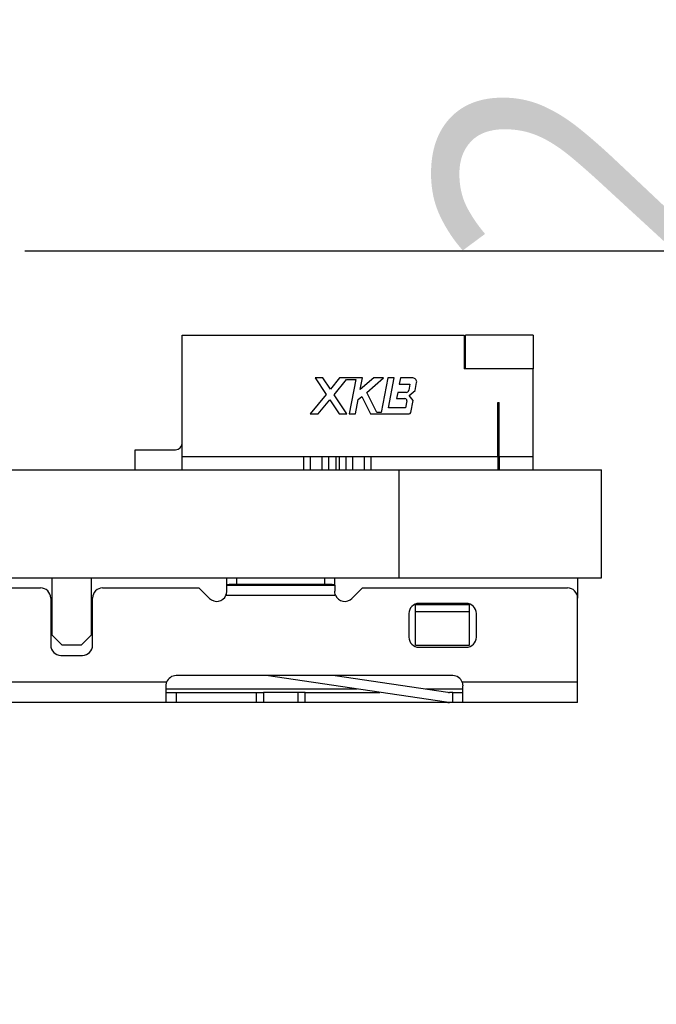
# Model space of a CAD drawing. Header units: millimetres. Extents: x 3 to 207, y 3 to 294.
# Tile 70 of 94: x 134.56 to 139.28, y 185.73 to 193.03. Entities that reach past the tile are written whole.
import ezdxf

# ---------------------------------------------------------------- set-up
doc = ezdxf.new("R2010")
doc.units = ezdxf.units.MM
doc.layers.add('几何体', color=7, linetype='Continuous')
doc.layers.add('尺寸', color=3, linetype='Continuous')
doc.styles.add('SLDTEXTSTYLE0', font='Microsoft YaHei.ttf')
doc.dimstyles.new('SLDDIMSTYLE1', dxfattribs={"dimtxt": 2, "dimasz": 3.5, "dimexe": 0, "dimexo": 0.0625, "dimgap": 0.5, "dimtad": 1, "dimlfac": 2, "dimrnd": 1e-09, "dimzin": 12, "dimdsep": 46, "dimtxsty": 'SLDTEXTSTYLE0', "dimsah": 1, "dimcen": 0.09, "dimadec": 0, "dimazin": 3, "dimtfac": 1, "dimtmove": 0, "dimatfit": 0, "dimfxl": 0, "dimfrac": 2, "dimtolj": 1, "dimtzin": 12, "dimarcsym": 0})
doc.dimstyles.new('SLDDIMSTYLE2', dxfattribs={"dimtxt": 2, "dimasz": 3.5, "dimexe": 0, "dimexo": 0.0625, "dimgap": 0.5, "dimtad": 1, "dimlfac": 2, "dimrnd": 1e-09, "dimzin": 4, "dimdsep": 46, "dimtxsty": 'SLDTEXTSTYLE0', "dimsah": 1, "dimcen": 0.09, "dimadec": 0, "dimazin": 1, "dimtfac": 1, "dimtmove": 0, "dimatfit": 0, "dimfxl": 0, "dimfrac": 2, "dimtolj": 1, "dimtzin": 12, "dimarcsym": 0})
doc.dimstyles.new('SLDDIMSTYLE5', dxfattribs={"dimtxt": 2, "dimasz": 3.5, "dimexe": 0, "dimexo": 0.0625, "dimgap": 0.5, "dimtad": 1, "dimdec": 0, "dimlfac": 2, "dimrnd": 1e-09, "dimzin": 12, "dimdsep": 46, "dimtxsty": 'SLDTEXTSTYLE0', "dimsah": 1, "dimcen": 0.09, "dimadec": 0, "dimazin": 3, "dimtfac": 1, "dimtdec": 0, "dimtmove": 0, "dimatfit": 0, "dimfxl": 0, "dimfrac": 2, "dimtolj": 1, "dimtzin": 12, "dimarcsym": 0})

# ---------------------------------------------------------------- blocks, each defined once
blk = doc.blocks.new('_D_32')
at = {"layer": '尺寸', "transparency": 16777216}
for p, q in [((152.8437, 197.8229), (152.8437, 201.669)), ((121.7052, 197.8229), (153.8437, 197.8229)), ((152.8437, 197.8229), (152.8437, 189.6929)), ((139.8753, 189.6929), (153.8437, 189.6929)), ((152.8437, 189.6929), (152.8437, 185.8467))]:
    blk.add_line(p, q, dxfattribs=at)
for points in [[(152.8437, 197.8229), (153.1514, 199.8229), (152.536, 199.8229)], [(152.8437, 189.6929), (152.536, 187.6929), (153.1514, 187.6929)]]:
    blk.add_solid(points, dxfattribs=at)
at = {"layer": '尺寸', "transparency": 16777216, "insert": (150.2195, 190.2303), "char_height": 2, "attachment_point": 1, "rotation": 90, "style": 'SLDTEXTSTYLE0'}
blk.add_mtext('16.26', dxfattribs=at)
blk = doc.blocks.new('_D_33')
at = {"layer": '尺寸', "transparency": 16777216}
for p, q in [((140.2634, 190.6929), (140.2634, 192.6188)), ((139.3673, 190.6929), (141.2634, 190.6929)), ((140.2634, 190.6929), (140.2634, 189.6929)), ((139.8753, 189.6929), (141.2634, 189.6929)), ((140.2634, 189.6929), (140.2634, 185.8467))]:
    blk.add_line(p, q, dxfattribs=at)
for points in [[(140.2634, 190.6929), (140.5711, 192.6929), (139.9557, 192.6929)], [(140.2634, 189.6929), (139.9557, 187.6929), (140.5711, 187.6929)]]:
    blk.add_solid(points, dxfattribs=at)
at = {"layer": '尺寸', "transparency": 16777216, "insert": (137.6392, 191.1744), "char_height": 2, "attachment_point": 1, "rotation": 90, "style": 'SLDTEXTSTYLE0'}
blk.add_mtext('2', dxfattribs=at)
blk = doc.blocks.new('_D_34')
at = {"layer": '尺寸', "transparency": 16777216}
for p, q in [((144.5678, 191.3179), (144.5678, 198.2314)), ((134.6, 191.3179), (145.5678, 191.3179)), ((144.5678, 191.3179), (144.5678, 189.6929)), ((139.8753, 189.6929), (145.5678, 189.6929)), ((144.5678, 189.6929), (144.5678, 185.8467))]:
    blk.add_line(p, q, dxfattribs=at)
for points in [[(144.5678, 191.3179), (144.8755, 193.3179), (144.2601, 193.3179)], [(144.5678, 189.6929), (144.2601, 187.6929), (144.8755, 187.6929)]]:
    blk.add_solid(points, dxfattribs=at)
at = {"layer": '尺寸', "transparency": 16777216, "insert": (141.9436, 193.3037), "char_height": 2, "attachment_point": 1, "rotation": 90, "style": 'SLDTEXTSTYLE0'}
blk.add_mtext('3.25', dxfattribs=at)
blk = doc.blocks.new('_D_35')
at = {"layer": '尺寸', "transparency": 16777216}
for p, q in [((148.3577, 193.2929), (148.3577, 198.2314)), ((129.25, 193.2929), (149.3577, 193.2929)), ((148.3577, 193.2929), (148.3577, 189.6929)), ((139.8753, 189.6929), (149.3577, 189.6929)), ((148.3577, 189.6929), (148.3577, 185.8467))]:
    blk.add_line(p, q, dxfattribs=at)
for points in [[(148.3577, 193.2929), (148.6654, 195.2929), (148.05, 195.2929)], [(148.3577, 189.6929), (148.05, 187.6929), (148.6654, 187.6929)]]:
    blk.add_solid(points, dxfattribs=at)
at = {"layer": '尺寸', "transparency": 16777216, "insert": (145.7336, 193.3037), "char_height": 2, "attachment_point": 1, "rotation": 90, "style": 'SLDTEXTSTYLE0'}
blk.add_mtext('7.20', dxfattribs=at)
blk = doc.blocks.new('_D_36')
at = {"layer": '尺寸', "transparency": 16777216}
for p, q in [((134.1215, 188.8929), (134.1215, 192.739)), ((134.1215, 187.9679), (134.1215, 188.8929)), ((136.8472, 187.9679), (133.1215, 187.9679)), ((134.1215, 187.9679), (134.1215, 182.547))]:
    blk.add_line(p, q, dxfattribs=at)
for points in [[(134.1215, 188.8929), (134.4292, 190.8929), (133.8138, 190.8929)], [(134.1215, 187.9679), (133.8138, 185.9679), (134.4292, 185.9679)]]:
    blk.add_solid(points, dxfattribs=at)
at = {"layer": '尺寸', "transparency": 16777216, "insert": (131.4973, 182.547), "char_height": 2, "attachment_point": 1, "rotation": 90, "style": 'SLDTEXTSTYLE0'}
blk.add_mtext('1.85', dxfattribs=at)

msp = doc.modelspace()

# ---------------------------------------------------------------- linework, layer by layer
at = {"layer": '几何体'}
for p, q in [((135.7673, 189.7929), (135.7673, 190.6929)), ((135.7673, 190.6929), (137.856, 190.6929)), ((137.856, 190.6929), (137.856, 190.4429)), ((137.866, 190.4429), (137.866, 190.6929)), ((138.3673, 190.6929), (137.866, 190.6929)), ((138.3673, 190.6929), (138.3673, 190.4429)), ((138.3673, 190.4429), (137.856, 190.4429)), ((138.3673, 189.7929), (138.3673, 190.4429)), ((136.8084, 190.3746), (136.7514, 190.3746)), ((136.7514, 190.3746), (136.8336, 190.2524)), ((136.8649, 190.2906), (136.8084, 190.3746)), ((136.9337, 190.3746), (136.8649, 190.2906)), ((136.892, 190.2503), (136.9838, 190.3626)), ((137.1032, 190.3746), (136.9337, 190.3746)), ((136.9838, 190.3626), (137.0543, 190.3626)), ((137.0543, 190.3626), (137.0049, 190.1076)), ((137.1881, 190.3746), (137.0864, 190.2883)), ((137.0864, 190.2883), (137.1032, 190.3746)), ((137.1342, 190.2677), (137.2601, 190.3746)), ((137.2601, 190.3746), (137.1881, 190.3746)), ((137.2911, 190.3746), (137.2414, 190.1181)), ((137.3376, 190.3746), (137.2911, 190.3746)), ((137.2949, 190.1541), (137.3376, 190.3746)), ((137.385, 190.3746), (137.376, 190.3281)), ((137.4764, 190.3746), (137.385, 190.3746)), ((137.3643, 190.2681), (137.3553, 190.2216)), ((137.4269, 190.2681), (137.3643, 190.2681)), ((137.376, 190.3281), (137.4546, 190.3281)), ((137.4546, 190.3281), (137.446, 190.2839)), ((137.449, 190.2456), (137.4928, 190.281)), ((137.4928, 190.281), (137.5044, 190.3406)), ((136.8336, 190.2524), (136.7151, 190.1076)), ((136.7751, 190.1076), (136.8607, 190.2121)), ((136.8607, 190.2121), (136.931, 190.1076)), ((136.988, 190.1076), (136.892, 190.2503)), ((137.0514, 190.1076), (137.0723, 190.2151)), ((137.0723, 190.2151), (137.0977, 190.2367)), ((137.0977, 190.2367), (137.1617, 190.1076)), ((137.2084, 190.1181), (137.1342, 190.2677)), ((137.3553, 190.2216), (137.4176, 190.2216)), ((137.4308, 190.2055), (137.4209, 190.1541)), ((137.4785, 190.207), (137.449, 190.2456)), ((137.4613, 190.1185), (137.4785, 190.207)), ((137.4209, 190.1541), (137.2949, 190.1541)), ((138.1073, 190.1929), (138.1173, 190.1929)), ((138.1073, 189.7929), (138.1073, 190.1929)), ((138.1173, 189.7929), (138.1173, 190.1929)), ((136.7151, 190.1076), (136.7751, 190.1076)), ((136.931, 190.1076), (136.988, 190.1076)), ((137.0049, 190.1076), (137.0514, 190.1076)), ((137.1617, 190.1076), (137.4481, 190.1076)), ((137.2414, 190.1181), (137.2084, 190.1181)), ((135.4173, 189.8429), (135.7173, 189.8429)), ((135.4173, 189.6929), (135.4173, 189.8429)), ((138.1073, 189.8666), (138.1173, 189.8666)), ((135.7673, 189.7929), (138.1073, 189.7929)), ((135.7673, 189.6929), (135.7673, 189.7929)), ((136.6673, 189.6929), (136.6673, 189.7929)), ((136.7173, 189.6929), (136.7173, 189.7929)), ((136.8048, 189.6929), (136.8048, 189.7929)), ((136.8548, 189.6929), (136.8548, 189.7929)), ((136.9048, 189.7929), (136.9048, 189.6929)), ((136.9298, 189.7929), (136.9298, 189.6929)), ((136.9798, 189.7929), (136.9798, 189.6929)), ((137.0298, 189.7929), (137.0298, 189.6929)), ((137.1173, 189.6929), (137.1173, 189.7929)), ((137.1673, 189.6929), (137.1673, 189.7929)), ((138.1073, 189.7929), (138.1073, 189.6929)), ((138.1173, 189.7929), (138.1073, 189.7929)), ((138.1173, 189.7929), (138.3673, 189.7929)), ((138.1173, 189.7929), (138.1173, 189.6929)), ((138.3673, 189.6929), (138.3673, 189.7929)), ((133.6, 189.6929), (137.3753, 189.6929)), ((137.3753, 188.8929), (137.3753, 189.6929)), ((137.3753, 189.6929), (138.8753, 189.6929)), ((138.8753, 188.8929), (138.8753, 189.6929)), ((77.8753, 188.8929), (137.3753, 188.8929)), ((134.8022, 188.4679), (134.8022, 188.8929)), ((135.0922, 188.8929), (135.0922, 188.4679)), ((136.0972, 188.8416), (136.0972, 188.8929)), ((136.1722, 188.8429), (136.1722, 188.8929)), ((136.8222, 188.8929), (136.8222, 188.8429)), ((136.8972, 188.8416), (136.8972, 188.8929)), ((137.3753, 188.8929), (138.8753, 188.8929)), ((138.6972, 188.8929), (138.6972, 188.7429)), ((132.2722, 188.8179), (134.7172, 188.8179)), ((135.1772, 188.8179), (135.8911, 188.8179)), ((135.8911, 188.8179), (135.9692, 188.7398)), ((136.0972, 188.8416), (136.0972, 188.8381)), ((136.0972, 188.8381), (136.8972, 188.8381)), ((136.0972, 188.7929), (136.0972, 188.8381)), ((136.8222, 188.8429), (136.1722, 188.8429)), ((136.8972, 188.8381), (136.8972, 188.8416)), ((136.8972, 188.8381), (136.8972, 188.7929)), ((137.0252, 188.7398), (137.1033, 188.8179)), ((137.1033, 188.8179), (138.6222, 188.8179)), ((134.7922, 188.7429), (134.7922, 188.3929)), ((135.1022, 188.3929), (135.1022, 188.7429)), ((136.091, 188.7631), (136.9034, 188.7631)), ((138.6972, 188.1179), (138.6972, 188.7429)), ((137.8972, 188.6929), (137.4972, 188.6929)), ((137.4972, 188.6429), (137.4972, 188.6929)), ((137.8722, 188.7029), (137.5222, 188.7029)), ((137.8972, 188.6429), (137.8972, 188.6929)), ((137.4472, 188.6279), (137.4472, 188.4529)), ((137.4972, 188.6429), (137.8972, 188.6429)), ((137.4972, 188.3929), (137.4972, 188.6429)), ((137.8972, 188.3929), (137.8972, 188.6429)), ((137.9472, 188.4529), (137.9472, 188.6279)), ((134.8772, 188.3929), (134.8022, 188.4679)), ((135.0922, 188.4679), (135.0172, 188.3929)), ((135.0172, 188.3929), (134.8772, 188.3929)), ((137.4972, 188.3929), (137.8972, 188.3929)), ((137.5222, 188.3779), (137.8722, 188.3779)), ((134.8672, 188.3179), (135.0272, 188.3179)), ((137.7722, 188.1679), (135.7222, 188.1679)), ((137.7252, 187.9695), (136.389, 188.1679)), ((136.8997, 188.1679), (137.7362, 188.0437)), ((135.6515, 188.1179), (132.1972, 188.1179)), ((135.6472, 188.0929), (135.6515, 188.1179)), ((135.6472, 187.9679), (135.6472, 188.0929)), ((138.6972, 188.1179), (137.8429, 188.1179)), ((137.8429, 188.1179), (137.8472, 188.0929)), ((137.8472, 187.9679), (137.8472, 188.0929)), ((138.6972, 187.9679), (138.6972, 188.1179)), ((137.0626, 188.0679), (135.6472, 188.0679)), ((135.6472, 188.0429), (135.7222, 188.0429)), ((135.7222, 188.0429), (135.7222, 187.9679)), ((135.7222, 188.0429), (136.3161, 188.0429)), ((136.3161, 188.0429), (136.3161, 187.9679)), ((136.3161, 188.0429), (136.3692, 188.0429)), ((136.3692, 188.0429), (136.3692, 187.9679)), ((136.6252, 188.0429), (136.3692, 188.0429)), ((136.6252, 187.9679), (136.6252, 188.0429)), ((136.6783, 188.0429), (136.6252, 188.0429)), ((136.6783, 187.9679), (136.6783, 188.0429)), ((136.6783, 188.0429), (137.231, 188.0429)), ((137.8472, 188.0679), (137.5733, 188.0679)), ((137.7722, 188.0429), (137.7472, 188.0429)), ((137.7722, 187.9679), (137.7722, 188.0429)), ((137.7722, 188.0429), (137.8472, 188.0429)), ((135.6472, 187.9679), (132.1972, 187.9679)), ((135.7222, 187.9679), (135.6472, 187.9679)), ((136.3161, 187.9679), (135.7222, 187.9679)), ((136.3692, 187.9679), (136.3161, 187.9679)), ((136.6252, 187.9679), (136.3692, 187.9679)), ((136.6783, 187.9679), (136.6252, 187.9679)), ((137.7472, 187.9679), (136.6783, 187.9679)), ((137.7722, 187.9679), (137.7472, 187.9679)), ((137.8472, 187.9679), (137.7722, 187.9679)), ((138.6972, 187.9679), (137.8472, 187.9679))]:
    msp.add_line(p, q, dxfattribs=at)
at = {"layer": '几何体', "flags": 128}
msp.add_lwpolyline([(135.7423, 189.6929), (135.7618, 189.6948), (135.7673, 189.696)], dxfattribs=at)
at = {"layer": '几何体'}
for centre, radius, start, end in [((137.4764, 190.3461), 0.0285, 349.03304, 90), ((137.4269, 190.2876), 0.0195, 270, 349.03304), ((137.4176, 190.2081), 0.0135, 349.03304, 90), ((137.4481, 190.1211), 0.0135, 270, 349.03304), ((135.7173, 189.8929), 0.05, 270, 0), ((134.7172, 188.7429), 0.075, 0, 90), ((135.1772, 188.7429), 0.075, 90, 180), ((136.1534, 187.7676), 1.0755, 89.00137, 92.99833), ((136.8409, 187.7676), 1.0755, 87.00167, 90.99863), ((138.6222, 188.7429), 0.075, 0, 90), ((136.0222, 188.7929), 0.075, 225, 336.5883), ((136.9722, 188.7929), 0.075, 203.4117, 315), ((137.5222, 188.6279), 0.075, 90, 180), ((137.8722, 188.6279), 0.075, 0, 90), ((137.5222, 188.4529), 0.075, 180, 270), ((137.8722, 188.4529), 0.075, 270, 0), ((134.8672, 188.3929), 0.075, 180, 270), ((135.0272, 188.3929), 0.075, 270, 0), ((135.7222, 188.0929), 0.075, 90, 160.52878), ((137.7722, 188.0929), 0.075, 19.47122, 90), ((137.7472, 188.1179), 0.075, 261.55503, 270), ((137.7472, 188.1179), 0.15, 261.55503, 270)]:
    msp.add_arc(centre, radius, start, end, dxfattribs=at)
for points in [[(136.091, 188.7631), (136.0931, 188.769), (136.0967, 188.779), (136.097, 188.7888), (136.0972, 188.7929)], [(136.9034, 188.7631), (136.9013, 188.769), (136.8977, 188.779), (136.8973, 188.7888), (136.8972, 188.7929)]]:
    msp.add_open_spline(points, degree=3, knots=[0, 0, 0, 0, 0.590967, 1, 1, 1, 1], dxfattribs=at)

# ---------------------------------------------------------------- dimensions: what is measured, and where the dimension line sits
at = {"layer": '尺寸'}
for base, p1, p2, dimstyle, picture, middle in [((152.8437, 189.6929), (120.7052, 197.8229), (138.8753, 189.6929), 'SLDDIMSTYLE1', '_D_32', (152.8437, 193.4164)), ((148.3577, 189.6929), (128.25, 193.2929), (138.8753, 189.6929), 'SLDDIMSTYLE2', '_D_35', (148.3577, 195.7675)), ((144.5678, 189.6929), (133.6, 191.3179), (138.8753, 189.6929), 'SLDDIMSTYLE1', '_D_34', (144.5678, 195.7675)), ((140.2634, 189.6929), (138.3673, 190.6929), (138.8753, 189.6929), 'SLDDIMSTYLE5', '_D_33', (140.2634, 191.8966)), ((134.1215, 188.8929), (137.8472, 187.9679), (138.8753, 188.8929), 'SLDDIMSTYLE1', '_D_36', (134.1215, 185.0109))]:
    dim = msp.add_linear_dim(base=base, p1=p1, p2=p2, angle=90, dimstyle=dimstyle, dxfattribs=at)
    dim.commit()
    dim.dimension.update_dxf_attribs({"geometry": picture, "text_midpoint": middle, "dimtype": 160})

doc.saveas('drawing.dxf')
